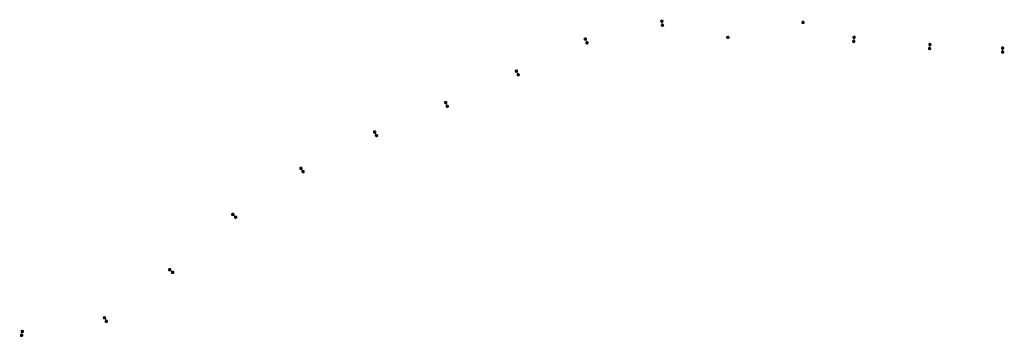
# Model space of a CAD drawing. Header units: metres. Extents: x 197544 to 198026, y 355984 to 356140.
import ezdxf

# ---------------------------------------------------------------- set-up
doc = ezdxf.new("R2010")
doc.units = ezdxf.units.M
doc.layers.add('N-WE-IE-MEUBILAIR_WEGMEUBILAIR_LICHTMAST_PRESENTATIE-S', color=7, linetype='Continuous', lineweight=5)

# ---------------------------------------------------------------- blocks, each defined once
blk = doc.blocks.new('LICHTMAST_PRESENTATIE')
at = {"layer": 'N-WE-IE-MEUBILAIR_WEGMEUBILAIR_LICHTMAST_PRESENTATIE-S', "linetype": 'ByBlock', "transparency": 33554687}
h = blk.add_hatch(color=50, dxfattribs=at)
edge = h.paths.add_edge_path()
edge.add_arc((0, 0), 0.28, 0, 360)
at = {"layer": 'N-WE-IE-MEUBILAIR_WEGMEUBILAIR_LICHTMAST_PRESENTATIE-S', "color": 7, "linetype": 'Continuous', "transparency": 33554687}
for p, q in [((-0.35, 0.21), (-0.65, 0.39)), ((-0.16, 0.38), (-0.29, 0.7)), ((0.09, 0.4), (0.17, 0.74)), ((0.31, 0.27), (0.57, 0.5)), ((0.41, 0.03), (0.76, 0.06)), ((-0.41, -0.03), (-0.76, -0.06)), ((-0.31, -0.27), (-0.57, -0.5)), ((-0.09, -0.4), (-0.17, -0.74)), ((0.16, -0.38), (0.29, -0.7)), ((0.35, -0.21), (0.65, -0.39))]:
    blk.add_line(p, q, dxfattribs=at)
blk.add_circle((0, 0), 0.28, dxfattribs=at)

msp = doc.modelspace()

# ---------------------------------------------------------------- linework, layer by layer
at = {"layer": 'N-WE-IE-MEUBILAIR_WEGMEUBILAIR_LICHTMAST_PRESENTATIE-S', "transparency": 33554687, "flags": 128}
for points in [[(197858.25, 356139.11), (197858.49, 356137.14)], [(197820.88, 356130.36), (197821.64, 356128.53)], [(197952.21, 356131.17), (197952.04, 356129.19)], [(197989.3, 356127.69), (197989.13, 356125.71)], [(198024.83, 356125.96), (198024.83, 356123.97)], [(197787.13, 356114.67), (197787.99, 356112.88)], [(197752.51, 356099.24), (197753.31, 356097.42)], [(197717.82, 356084.86), (197718.71, 356083.08)], [(197681.76, 356067.11), (197682.82, 356065.43)], [(197648.47, 356044.57), (197649.84, 356043.14)], [(197617.6, 356017.45), (197619.08, 356016.12)], [(197585.73, 355993.94), (197586.66, 355992.18)], [(197545.56, 355987.24), (197545.21, 355985.29)]]:
    msp.add_lwpolyline(points, dxfattribs=at)

# ---------------------------------------------------------------- block references
at = {"layer": 'N-WE-IE-MEUBILAIR_WEGMEUBILAIR_LICHTMAST_PRESENTATIE-S', "transparency": 33554687}
for p in [(197858.25, 356139.11), (197858.49, 356137.14), (197927.28, 356138.52), (197890.5, 356131.14)]:
    msp.add_blockref('LICHTMAST_PRESENTATIE', p, dxfattribs=at)
for p, rotation in [((197952.21, 356131.17), 348.0623445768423), ((197820.88, 356130.36), 15.45120193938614), ((197821.64, 356128.53), 15.45120193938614), ((197952.04, 356129.19), 348.0623445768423), ((197989.3, 356127.69), 348.1262027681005), ((197989.13, 356125.71), 348.1262027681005), ((198024.83, 356125.96), 352.9948218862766), ((198024.83, 356123.97), 352.9948218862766), ((197787.13, 356114.67), 18.7850483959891), ((197787.99, 356112.88), 18.7850483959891), ((197752.51, 356099.24), 16.64886697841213), ((197753.31, 356097.42), 16.64886697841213), ((197717.82, 356084.86), 19.56607291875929), ((197718.71, 356083.08), 19.56607291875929), ((197681.76, 356067.11), 25.40029430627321), ((197682.82, 356065.43), 25.40029430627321), ((197648.47, 356044.57), 36.70133252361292), ((197649.84, 356043.14), 36.70133252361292), ((197617.6, 356017.45), 41.16950243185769), ((197619.08, 356016.12), 41.16950243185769), ((197585.73, 355993.94), 20.99504158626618), ((197586.66, 355992.18), 20.99504158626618), ((197545.56, 355987.24), 342.8596702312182), ((197545.21, 355985.29), 342.8596702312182)]:
    msp.add_blockref('LICHTMAST_PRESENTATIE', p, dxfattribs=dict(at, rotation=rotation))

doc.saveas('drawing.dxf')
